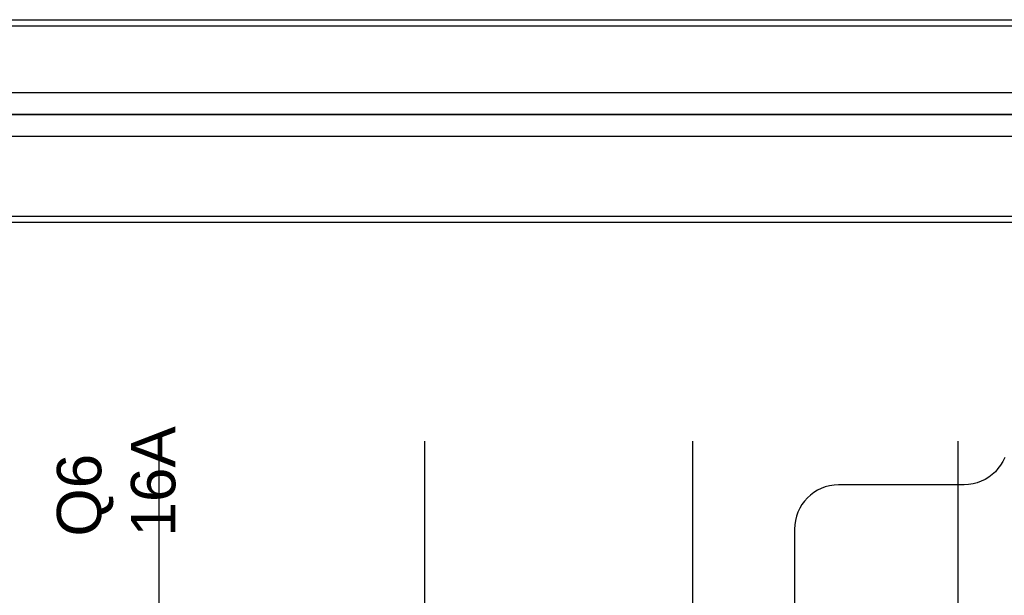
# Model space of a CAD drawing. Extents: x -631805 to -376315, y -40155 to 84873.
# Tile 124 of 256: x -612578 to -611914, y -32459 to -32071. Entities that reach past the tile are written whole.
import ezdxf

# ---------------------------------------------------------------- set-up
doc = ezdxf.new("R2010")
doc.units = 0
doc.header["$MEASUREMENT"] = 0
doc.layers.get('0').update_dxf_attribs({"color": 252})
doc.layers.add('30', color=7, linetype='Continuous')
doc.layers.add('50', color=7, linetype='Continuous')
doc.styles.get("Standard").update_dxf_attribs({"font": 'arial.ttf', "bigfont": 'BIGFONT.SHX'})

# ---------------------------------------------------------------- blocks, each defined once
blk = doc.blocks.new('*U1036')
at = {"layer": '50', "color": 7}
blk.add_lwpolyline([(507.824617, -229.100851), (835.919558, -229.100851), (835.919558, -242.79966), (507.824617, -242.79966), (507.824617, -229.100851)], dxfattribs=at)
blk.add_lwpolyline([(508.238179, -229.513961), (835.505996, -229.513961), (835.505996, -242.386551), (508.238179, -242.386551), (508.238179, -229.513961)], close=True, dxfattribs=at)
blk = doc.blocks.new('*U1037')
at = {"layer": '50', "color": 7}
for points in [[(832.001083, -235.501397), (512.000243, -235.501397)], [(515.970229, -234.010496), (827.968097, -234.010496)]]:
    blk.add_lwpolyline(points, dxfattribs=at)
blk = doc.blocks.new('*U1048')
at = {"layer": '50', "color": 7}
for points in [[(512.000243, -235.498748), (832.001083, -235.498748)], [(827.968097, -236.992297), (515.970229, -236.992297)], [(827.968097, -236.992297), (515.970229, -236.992297)], [(827.968097, -236.992297), (515.970229, -236.992297)], [(761.899965, -277.556447), (761.899965, -257.54713)], [(779.834227, -277.556447), (779.834227, -257.54713)], [(797.935505, -277.556447), (797.935505, -257.54713)], [(815.84856, -277.556447), (815.84856, -257.54713)]]:
    blk.add_lwpolyline(points, dxfattribs=at)
blk = doc.blocks.new('*U1049')
at = {"layer": '30', "color": 7}
blk.add_lwpolyline([(819.002844, -258.664148), (818.868584, -258.934298), (818.711949, -259.181936), (818.532936, -259.407061), (818.353924, -259.632187), (818.130158, -259.812287), (817.906393, -259.992387), (817.660251, -260.149975), (817.391732, -260.262538), (817.123214, -260.3751), (816.854695, -260.442638), (816.541424, -260.487663), (816.250529, -260.510175), (807.769818, -260.510175), (807.478922, -260.532688), (807.165651, -260.577713), (806.874756, -260.645251), (806.606237, -260.757813), (806.337719, -260.870376), (806.091577, -261.027964), (805.867811, -261.208064), (805.666422, -261.388164), (805.465033, -261.61329), (805.286021, -261.838415), (805.151762, -262.086053), (805.017502, -262.356203), (804.927996, -262.626354), (804.860867, -262.919017), (804.816113, -263.21168), (804.793737, -263.504343), (804.793737, -357.494179)], dxfattribs=at)
blk.add_lwpolyline([(819.002844, -258.664148), (818.868584, -258.934298), (818.711949, -259.181936), (818.532936, -259.407061), (818.353924, -259.632187), (818.130158, -259.812287), (817.906393, -259.992387), (817.660251, -260.149975), (817.391732, -260.262538), (817.123214, -260.3751), (816.854695, -260.442638), (816.541424, -260.487663), (816.250529, -260.510175), (807.769818, -260.510175), (807.478922, -260.532688), (807.165651, -260.577713), (806.874756, -260.645251), (806.606237, -260.757813), (806.337719, -260.870376), (806.091577, -261.027964), (805.867811, -261.208064), (805.666422, -261.388164), (805.465033, -261.61329), (805.286021, -261.838415), (805.151762, -262.086053), (805.017502, -262.356203), (804.927996, -262.626354), (804.860867, -262.919017), (804.816113, -263.21168), (804.793737, -263.504343), (804.793737, -357.494179)], dxfattribs=at)
blk = doc.blocks.new('*U1054')

msp = doc.modelspace()

# ---------------------------------------------------------------- block references
at = {"xscale": 10, "yscale": 10, "zscale": 10}
for name in ['*U1036', '*U1037', '*U1049', '*U1048']:
    msp.add_blockref(name, (-620103.09, -29779.66), dxfattribs=at)
ref = msp.add_blockref('*U1054', (-620103.09, -29779.66), dxfattribs=dict(xscale=10, yscale=10, zscale=10))
ref.add_attrib('Oznaczenie', 'Q6', (-612523.09, -32419.66), dxfattribs={"height": 30, "rotation": 90, "flags": 2})
ref.add_attrib('Pr¹d znamionowy', '16A', (-612473.09, -32419.66), dxfattribs={"height": 30, "rotation": 90, "flags": 2})

doc.saveas('drawing.dxf')
